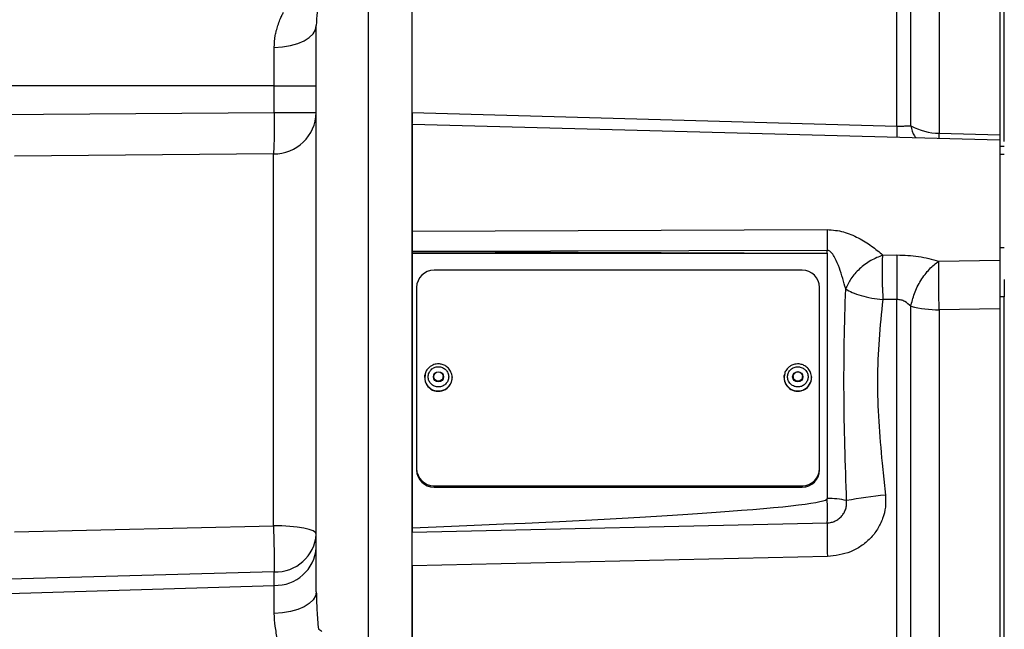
# Model space of a CAD drawing. Header units: inches. Extents: x 0.4 to 16.6, y 0.2 to 10.8.
# Tile 7 of 16: x 3.5 to 7.1, y 6.2 to 8.4. Entities that reach past the tile are written whole.
import ezdxf

# ---------------------------------------------------------------- set-up
doc = ezdxf.new("R2010")
doc.units = ezdxf.units.IN
doc.header["$MEASUREMENT"] = 0
doc.layers.add('SLD-0', color=7, linetype='Continuous', lineweight=25)
doc.styles.add('SLDTEXTSTYLE0', font='TXT', dxfattribs={"width": 0.75})
doc.dimstyles.new('SLDDIMSTYLE0', dxfattribs={"dimtxt": 0.145833, "dimasz": 0.13, "dimexe": 0, "dimexo": 0.0625, "dimgap": 0.036458, "dimtad": 0, "dimtih": 1, "dimtoh": 1, "dimdec": 1, "dimlfac": 1.55, "dimrnd": 1e-09, "dimzin": 12, "dimdsep": 46, "dimtxsty": 'SLDTEXTSTYLE0', "dimsah": 1, "dimcen": 0.09, "dimadec": 0, "dimazin": 3, "dimtfac": 1, "dimtdec": 1, "dimtofl": 0, "dimtmove": 0, "dimatfit": 3, "dimfxl": 0, "dimfrac": 2, "dimtolj": 1, "dimtzin": 12, "dimarcsym": 0})

# ---------------------------------------------------------------- blocks, each defined once
blk = doc.blocks.new('_D_4')
at = {"layer": 'SLD-0'}
for p, q in [((1.3411, 7.5857), (1.3411, 9.7331)), ((4.915, 9.544), (4.915, 9.7331)), ((1.3411, 9.6081), (2.9449, 9.6081)), ((3.1169, 9.6081), (3.0726, 9.6081)), ((3.0726, 9.6081), (3.0726, 9.3764)), ((3.4402, 9.6081), (3.4846, 9.6081)), ((3.4846, 9.6081), (3.4846, 9.3764)), ((4.915, 9.6081), (3.6122, 9.6081)), ((3.0726, 9.3764), (3.1169, 9.3764)), ((3.4846, 9.3764), (3.4402, 9.3764))]:
    blk.add_line(p, q, dxfattribs=at)
for points in [[(1.3411, 9.6081), (1.4711, 9.5881), (1.4711, 9.6281)], [(4.915, 9.6081), (4.785, 9.6281), (4.785, 9.5881)]]:
    blk.add_solid(points, dxfattribs=at)
at = {"layer": 'SLD-0', "char_height": 0.14583, "attachment_point": 1, "style": 'SLDTEXTSTYLE0'}
for s, insert in [('5.5', (3.1439, 9.8256)), ('141', (3.1169, 9.5644))]:
    blk.add_mtext(s, dxfattribs=dict(at, insert=insert))
blk = doc.blocks.new('_D_7')
at = {"layer": 'SLD-0'}
for p, q in [((4.915, 9.544), (4.915, 9.7331)), ((9.356, 8.1783), (9.356, 9.7331)), ((4.915, 9.6081), (7.2337, 9.6081)), ((7.4058, 9.6081), (7.3614, 9.6081)), ((7.3614, 9.6081), (7.3614, 9.3764)), ((7.729, 9.6081), (7.7734, 9.6081)), ((7.7734, 9.6081), (7.7734, 9.3764)), ((9.356, 9.6081), (7.9011, 9.6081)), ((7.3614, 9.3764), (7.4058, 9.3764)), ((7.7734, 9.3764), (7.729, 9.3764))]:
    blk.add_line(p, q, dxfattribs=at)
for points in [[(4.915, 9.6081), (5.045, 9.5881), (5.045, 9.6281)], [(9.356, 9.6081), (9.226, 9.6281), (9.226, 9.5881)]]:
    blk.add_solid(points, dxfattribs=at)
at = {"layer": 'SLD-0', "char_height": 0.14583, "attachment_point": 1, "style": 'SLDTEXTSTYLE0'}
for s, insert in [('6.9', (7.4328, 9.8256)), ('175', (7.4058, 9.5644))]:
    blk.add_mtext(s, dxfattribs=dict(at, insert=insert))

msp = doc.modelspace()

# ---------------------------------------------------------------- linework, layer by layer
at = {"color": 7, "linetype": 'Continuous', "lineweight": 25}
for p, q in [((4.915, 8.1027), (4.915, 8.74)), ((4.7518, 8.7006), (4.7518, 6.0396)), ((7.0883, 8.6279), (7.0883, 8.0203)), ((7.1044, 7.9954), (7.1044, 8.6206)), ((4.4045, 8.2013), (4.4045, 8.3429)), ((4.4045, 8.2013), (3.3605, 8.2013)), ((4.4045, 8.2013), (4.5602, 8.2013)), ((4.4045, 8.1019), (4.4045, 8.2013)), ((3.3605, 8.0947), (4.4045, 8.1019)), ((4.4045, 8.1019), (4.5602, 8.1019)), ((4.915, 8.1027), (6.7075, 8.0524)), ((7.0883, 8.0009), (4.915, 8.0579)), ((4.915, 8.0579), (4.915, 7.6636)), ((6.8635, 8.0263), (7.0883, 8.0203)), ((7.0883, 8.0203), (7.0883, 8.0009)), ((7.0883, 8.0203), (7.0883, 8.0009)), ((7.0883, 8.0009), (7.0883, 7.5574)), ((7.0883, 7.9779), (7.1044, 7.9779)), ((4.4017, 7.9494), (3.4443, 7.9417)), ((4.4017, 6.576), (4.4017, 7.9494)), ((7.1044, 7.9469), (7.0883, 7.9469)), ((4.915, 7.6636), (6.4494, 7.6704)), ((6.4494, 7.593), (4.915, 7.5894)), ((4.915, 7.5894), (6.4494, 7.5831)), ((4.915, 7.5894), (4.915, 7.5831)), ((4.915, 7.5831), (6.4494, 7.5831)), ((4.915, 7.5831), (4.915, 6.5678)), ((6.4494, 7.5831), (6.4494, 7.593)), ((6.4494, 7.5831), (6.4494, 6.6764)), ((6.6548, 7.5757), (6.7075, 7.5763)), ((7.0883, 7.6039), (7.1044, 7.6039)), ((6.8621, 7.5534), (7.0883, 7.5574)), ((7.0883, 7.5574), (7.0883, 7.4218)), ((6.357, 7.52), (4.9957, 7.52)), ((7.1044, 7.4862), (7.1044, 7.4218)), ((4.9312, 7.4563), (4.9312, 6.7872)), ((6.4215, 6.7872), (6.4215, 7.4563)), ((6.6542, 7.4568), (6.6548, 7.4114)), ((6.7075, 7.4117), (6.6548, 7.4114)), ((6.7075, 5.3917), (6.7075, 7.4117)), ((7.1044, 7.4218), (7.0883, 7.4218)), ((7.0883, 7.4218), (7.0883, 7.3777)), ((7.1044, 5.4231), (7.1044, 7.4218)), ((6.759, 5.42), (6.759, 7.3866)), ((7.0883, 7.3769), (6.8635, 7.3739)), ((6.8635, 7.3739), (6.8635, 5.4504)), ((7.0883, 7.3769), (7.0883, 5.4504)), ((4.9626, 7.1328), (4.961, 7.124)), ((4.961, 7.1241), (4.961, 7.1229)), ((4.9941, 7.1214), (4.9938, 7.12)), ((4.9941, 7.1271), (4.9941, 7.1196)), ((4.9941, 7.1196), (4.9941, 7.1192)), ((5.0295, 7.1196), (5.0295, 7.1271)), ((5.0299, 7.12), (5.0295, 7.1214)), ((5.0295, 7.1192), (5.0295, 7.1196)), ((5.0626, 7.1263), (5.0626, 7.1241)), ((5.0626, 7.1229), (5.0626, 7.1241)), ((6.2918, 7.1337), (6.29, 7.124)), ((6.29, 7.1241), (6.29, 7.1229)), ((6.3231, 7.1214), (6.3228, 7.12)), ((6.3231, 7.1271), (6.3231, 7.1196)), ((6.3231, 7.1196), (6.3231, 7.1192)), ((6.3586, 7.1196), (6.3586, 7.1271)), ((6.3589, 7.12), (6.3586, 7.1214)), ((6.3586, 7.1192), (6.3586, 7.1196)), ((6.3916, 7.1261), (6.3916, 7.1241)), ((6.3916, 7.1229), (6.3916, 7.1241)), ((4.9312, 6.7872), (4.9312, 6.7822)), ((6.4215, 6.7822), (6.4215, 6.7872)), ((6.6526, 6.8077), (6.6649, 6.689)), ((4.9957, 6.7235), (6.357, 6.7235)), ((4.9957, 6.7185), (4.9957, 6.7235)), ((4.9957, 6.7185), (6.357, 6.7185)), ((6.357, 6.7235), (6.357, 6.7185)), ((3.4443, 6.5538), (4.4017, 6.576)), ((4.915, 6.5522), (6.4497, 6.5867)), ((4.915, 6.5678), (4.915, 6.5522)), ((6.4502, 6.4619), (4.915, 6.4274)), ((4.915, 6.4274), (4.915, 6.0087)), ((4.4045, 6.4055), (3.3605, 6.3775)), ((4.4045, 6.3558), (4.4045, 6.4055)), ((3.3605, 6.3242), (4.4045, 6.3558)), ((4.4045, 6.252), (4.4045, 6.3558))]:
    msp.add_line(p, q, dxfattribs=at)
at = {"color": 8, "linetype": 'Continuous', "lineweight": 25}
for p, q in [((6.7075, 8.0524), (6.7075, 8.6931)), ((6.759, 8.0536), (6.759, 8.6726)), ((6.8635, 8.6318), (6.8635, 8.0263)), ((6.8629, 8.0068), (6.8635, 8.0263))]:
    msp.add_line(p, q, dxfattribs=at)
at = {"color": 7, "linetype": 'Continuous', "lineweight": 25, "flags": 128}
for points in [[(4.4045, 8.3429), (4.4352, 8.3449), (4.4645, 8.3498), (4.4914, 8.3574), (4.5149, 8.3675), (4.5342, 8.3796), (4.5484, 8.3933), (4.5572, 8.4082), (4.5602, 8.4236)], [(4.961, 7.1241), (4.9613, 7.1291), (4.9618, 7.1329)], [(6.29, 7.1241), (6.2905, 7.131), (6.291, 7.1338)], [(4.5602, 6.545), (4.5572, 6.551), (4.5482, 6.5568), (4.5336, 6.5621), (4.5139, 6.5668), (4.49, 6.5706), (4.4626, 6.5735), (4.4328, 6.5753), (4.4017, 6.576)], [(4.5602, 6.3325), (4.5572, 6.3171), (4.5484, 6.3023), (4.5342, 6.2887), (4.5149, 6.2766), (4.4914, 6.2666), (4.4645, 6.259), (4.4352, 6.2541), (4.4045, 6.252)]]:
    msp.add_lwpolyline(points, dxfattribs=at)
at = {"color": 7, "linetype": 'Continuous', "lineweight": 25}
for centre, radius in [((5.012, 7.1262), 0.0189), ((5.012, 7.1272), 0.0176), ((6.3407, 7.1262), 0.019), ((6.3408, 7.1272), 0.0177)]:
    msp.add_circle(centre, radius, dxfattribs=at)
for centre, radius, start, end in [((4.4033, 8.1063), 0.1569, 269.4145, 358.4), ((6.8629, 8.2377), 0.2114, 240.5589, 270.1645), ((12.2782, 7.6324), 5.829, 179.6263, 180.38734), ((11.245, 7.4943), 4.5383, 178.9641, 181.0423), ((4.9953, 7.4559), 0.0641, 89.6473, 179.6429), ((6.3574, 7.4559), 0.0641, 0.3571, 90.3527), ((6.8607, 7.788), 0.4141, 255.7789, 270.3832), ((5.0118, 7.1234), 0.0508, 180.5804, 309.1718), ((5.0127, 7.1229), 0.0499, 308.7079, 359.9443), ((6.3401, 7.123), 0.05, 180.1125, 240.0913), ((6.3409, 7.1233), 0.0507, 239.4807, 359.4988), ((4.9953, 6.7876), 0.0641, 180.3571, 270.3527), ((4.9953, 6.7826), 0.0641, 180.3571, 270.3527), ((6.3574, 6.7876), 0.0641, 269.6473, 359.6429), ((6.3574, 6.7826), 0.0641, 269.6473, 359.6429), ((6.4578, 6.4119), 0.2646, 76.1334, 91.8224), ((5.1103, 6.6275), 1.34, 358.2542, 2.0916), ((6.7662, 5.4482), 1.2449, 94.6662, 101.3476), ((9.0663, 6.5356), 2.6171, 178.8828, 181.6146), ((4.4098, 6.5561), 0.1508, 267.9914, 355.7799), ((4.4098, 6.5065), 0.1508, 267.9914, 355.7799)]:
    msp.add_arc(centre, radius, start, end, dxfattribs=at)
at = {"color": 8, "linetype": 'Continuous', "lineweight": 25}
for centre, radius, start, end in [((9.9633, 7.9762), 3.2568, 178.6582, 179.3894), ((5.0118, 7.1246), 0.0508, 180.5804, 309.1718), ((5.0127, 7.1241), 0.0499, 308.7079, 359.9443), ((6.3401, 7.1242), 0.05, 180.1125, 240.0913), ((6.3409, 7.1245), 0.0507, 239.4807, 359.4988)]:
    msp.add_arc(centre, radius, start, end, dxfattribs=at)
at = {"color": 7, "linetype": 'Continuous', "lineweight": 25}
msp.add_ellipse((3.3686, 6.5968), major_axis=(3.0808, 0.0797), ratio=0.025846, start_param=5.237576, end_param=6.282517, dxfattribs=at)
for points, knots in [([(4.5809, 8.5622), (4.5791, 8.5561), (4.5755, 8.5438), (4.5686, 8.5131), (4.5621, 8.4745), (4.5608, 8.4406), (4.5602, 8.4236)], [0, 0, 0, 0, 0.250494, 0.500256, 0.750402, 1, 1, 1, 1]), ([(4.4045, 8.3429), (4.4054, 8.358), (4.4066, 8.38), (4.4126, 8.4058), (4.4184, 8.426), (4.4257, 8.4453), (4.4332, 8.4619), (4.4371, 8.4694), (4.4391, 8.473)], [0, 0, 0, 0, 0.249098, 0.363686, 0.499344, 0.678087, 0.84171, 1, 1, 1, 1]), ([(4.5602, 6.8077), (4.5602, 6.8664), (4.5602, 6.985), (4.5602, 7.1627), (4.5602, 7.3405), (4.5602, 7.5149), (4.5602, 7.6827), (4.5602, 7.8397), (4.5602, 7.983), (4.5602, 8.1101), (4.5602, 8.2186), (4.5602, 8.3072), (4.5602, 8.3773), (4.5602, 8.4083), (4.5602, 8.4236)], [0, 0, 0, 0, 0.079215, 0.160194, 0.242821, 0.327884, 0.413657, 0.5, 0.586337, 0.672111, 0.757179, 0.839801, 0.920783, 1, 1, 1, 1]), ([(4.4045, 8.1019), (4.4046, 8.0856), (4.4047, 8.0523), (4.4042, 8.0068), (4.4032, 7.9696), (4.4022, 7.956), (4.4017, 7.9494)], [0, 0, 0, 0, 0.243896, 0.5, 0.756104, 1, 1, 1, 1]), ([(4.915, 8.1027), (4.915, 8.093), (4.915, 8.0745), (4.915, 8.0656), (4.915, 8.0613)], [0, 0, 0, 0, 0.523793, 1, 1, 1, 1]), ([(6.7075, 8.0524), (6.7125, 8.0523), (6.7227, 8.052), (6.7413, 8.0531), (6.7519, 8.0534), (6.759, 8.0536)], [0, 0, 0, 0, 0.249707, 0.501478, 1, 1, 1, 1]), ([(4.915, 7.6636), (4.915, 7.6571), (4.915, 7.6442), (4.915, 7.6193), (4.915, 7.601), (4.915, 7.5894)], [0, 0, 0, 0, 0.267744, 0.535487, 1, 1, 1, 1]), ([(6.4494, 7.6704), (6.4697, 7.6685), (6.5102, 7.6648), (6.5651, 7.64), (6.6152, 7.61), (6.6416, 7.5871), (6.6548, 7.5757)], [0, 0, 0, 0, 0.250172, 0.500383, 0.749783, 1, 1, 1, 1]), ([(6.5179, 7.4508), (6.5108, 7.4767), (6.5003, 7.5156), (6.4818, 7.5598), (6.4694, 7.5804), (6.4607, 7.5891), (6.4545, 7.5925), (6.4511, 7.5928), (6.4494, 7.593)], [0, 0, 0, 0, 0.4992364, 0.7490426, 0.8735683, 0.9366786, 0.9700412, 1, 1, 1, 1]), ([(6.6548, 7.5757), (6.6398, 7.5696), (6.6091, 7.5571), (6.5679, 7.526), (6.5348, 7.4893), (6.5234, 7.4634), (6.5179, 7.4508)], [0, 0, 0, 0, 0.243758, 0.5, 0.756242, 1, 1, 1, 1]), ([(6.6542, 7.4568), (6.6541, 7.4676), (6.654, 7.4895), (6.6541, 7.5213), (6.6543, 7.551), (6.6546, 7.5675), (6.6548, 7.5757)], [0, 0, 0, 0, 0.247406, 0.5, 0.752594, 1, 1, 1, 1]), ([(6.7075, 7.5763), (6.7345, 7.5754), (6.7885, 7.5737), (6.8376, 7.5601), (6.8621, 7.5534)], [0, 0, 0, 0, 0.500346, 1, 1, 1, 1]), ([(6.759, 7.3866), (6.7626, 7.4022), (6.77, 7.4345), (6.7947, 7.4831), (6.8265, 7.5258), (6.8504, 7.5444), (6.8621, 7.5534)], [0, 0, 0, 0, 0.243136, 0.5, 0.756864, 1, 1, 1, 1]), ([(6.8635, 7.3739), (6.8632, 7.3899), (6.8625, 7.4227), (6.862, 7.4698), (6.8617, 7.5167), (6.8619, 7.5396), (6.8621, 7.5534)], [0, 0, 0, 0, 0.243882, 0.500124, 0.699655, 1, 1, 1, 1]), ([(7.0883, 7.5574), (7.0883, 7.5452), (7.0883, 7.5209), (7.0883, 7.47), (7.0883, 7.42), (7.0883, 7.3897), (7.0883, 7.3769)], [0, 0, 0, 0, 0.268524, 0.537048, 0.80557, 1, 1, 1, 1]), ([(6.5212, 6.6688), (6.519, 6.7363), (6.5145, 6.8676), (6.5108, 7.0637), (6.512, 7.2572), (6.5159, 7.3862), (6.5179, 7.4508)], [0, 0, 0, 0, 0.257055, 0.500157, 0.750034, 1, 1, 1, 1]), ([(6.5179, 7.4508), (6.5253, 7.4464), (6.5405, 7.4373), (6.5742, 7.4258), (6.613, 7.4165), (6.641, 7.4131), (6.6548, 7.4114)], [0, 0, 0, 0, 0.245666, 0.5, 0.754334, 1, 1, 1, 1]), ([(6.6548, 7.4114), (6.6498, 7.3627), (6.6398, 7.2654), (6.6338, 7.1145), (6.6382, 6.9615), (6.6478, 6.859), (6.6526, 6.8077)], [0, 0, 0, 0, 0.2500619, 0.4989107, 0.7490597, 1, 1, 1, 1]), ([(6.759, 7.3866), (6.7519, 7.3929), (6.7413, 7.4025), (6.7227, 7.4108), (6.7126, 7.4114), (6.7075, 7.4117)], [0, 0, 0, 0, 0.4979354, 0.7480792, 1, 1, 1, 1]), ([(5.0626, 7.1241), (5.0624, 7.1275), (5.0619, 7.1342), (5.0577, 7.146), (5.0496, 7.158), (5.0369, 7.168), (5.0228, 7.1733), (5.0072, 7.1744), (4.9929, 7.171), (4.9804, 7.1639), (4.9708, 7.1544), (4.9639, 7.1435), (4.9629, 7.1356), (4.9626, 7.1328)], [0, 0, 0, 0, 0.069208, 0.134313, 0.251999, 0.357019, 0.456779, 0.55207, 0.670234, 0.748315, 0.83924, 0.943127, 1, 1, 1, 1]), ([(6.3916, 7.1241), (6.3914, 7.1273), (6.391, 7.1335), (6.3873, 7.1449), (6.3797, 7.1568), (6.3675, 7.1671), (6.3537, 7.1729), (6.338, 7.1746), (6.3234, 7.1716), (6.3105, 7.1648), (6.3004, 7.1552), (6.2932, 7.1443), (6.2922, 7.1363), (6.2918, 7.1337)], [0, 0, 0, 0, 0.065005, 0.126958, 0.241568, 0.346925, 0.447314, 0.543199, 0.66347, 0.743751, 0.837644, 0.945273, 1, 1, 1, 1]), ([(5.0358, 7.0971), (5.0317, 7.0945), (5.0256, 7.0905), (5.0157, 7.0886), (5.008, 7.0886), (5.0003, 7.0901), (4.9912, 7.094), (4.9817, 7.1018), (4.9759, 7.1126), (4.9738, 7.1222), (4.9738, 7.1299), (4.9754, 7.1374), (4.9793, 7.1465), (4.9845, 7.1517), (4.9879, 7.1551)], [0, 0, 0, 0, 0.119721, 0.184803, 0.25, 0.315082, 0.380279, 0.5, 0.619721, 0.684803, 0.75, 0.815082, 0.880279, 1, 1, 1, 1]), ([(4.9879, 7.1551), (4.9919, 7.1577), (4.9981, 7.1617), (5.0079, 7.1636), (5.0157, 7.1636), (5.0233, 7.162), (5.0324, 7.1581), (5.0419, 7.1503), (5.0477, 7.1396), (5.0498, 7.13), (5.0498, 7.1223), (5.0482, 7.1148), (5.0443, 7.1056), (5.0391, 7.1004), (5.0358, 7.0971)], [0, 0, 0, 0, 0.119721, 0.184803, 0.25, 0.315082, 0.380279, 0.5, 0.619721, 0.684803, 0.75, 0.815082, 0.880279, 1, 1, 1, 1]), ([(6.3217, 7.0938), (6.3178, 7.0966), (6.3119, 7.101), (6.3066, 7.1094), (6.3039, 7.1166), (6.3027, 7.1242), (6.3032, 7.134), (6.3074, 7.1455), (6.3155, 7.1546), (6.3239, 7.1599), (6.3312, 7.1625), (6.3389, 7.1637), (6.3489, 7.1633), (6.3557, 7.1603), (6.36, 7.1584)], [0, 0, 0, 0, 0.119721, 0.184803, 0.25, 0.315082, 0.380279, 0.5, 0.619721, 0.684803, 0.75, 0.815082, 0.880279, 1, 1, 1, 1]), ([(6.36, 7.1584), (6.3639, 7.1555), (6.3698, 7.1512), (6.3751, 7.1428), (6.3778, 7.1356), (6.379, 7.128), (6.3784, 7.1182), (6.3743, 7.1067), (6.3662, 7.0975), (6.3578, 7.0923), (6.3505, 7.0896), (6.3428, 7.0884), (6.3328, 7.0888), (6.326, 7.0918), (6.3217, 7.0938)], [0, 0, 0, 0, 0.119721, 0.184803, 0.25, 0.315082, 0.380279, 0.5, 0.619721, 0.684803, 0.75, 0.815082, 0.880279, 1, 1, 1, 1]), ([(6.4497, 6.5867), (6.4548, 6.5871), (6.465, 6.588), (6.4793, 6.5932), (6.4924, 6.6011), (6.5034, 6.6114), (6.5124, 6.6241), (6.5185, 6.6383), (6.5218, 6.6536), (6.5214, 6.6638), (6.5212, 6.6688)], [0, 0, 0, 0, 0.1248978, 0.2499988, 0.3692292, 0.5000454, 0.6169704, 0.7499715, 0.8775436, 1, 1, 1, 1]), ([(6.6649, 6.689), (6.6655, 6.6743), (6.6666, 6.645), (6.6558, 6.602), (6.6366, 6.5625), (6.6092, 6.5279), (6.5752, 6.4999), (6.5235, 6.4712), (6.4795, 6.4656), (6.4502, 6.4619)], [0, 0, 0, 0, 0.1254855, 0.2502858, 0.3750637, 0.5004383, 0.6261037, 0.7509152, 1, 1, 1, 1]), ([(4.4017, 6.576), (4.4022, 6.5598), (4.4032, 6.5265), (4.4042, 6.4773), (4.4047, 6.434), (4.4046, 6.4148), (4.4045, 6.4055)], [0, 0, 0, 0, 0.243896, 0.5, 0.756104, 1, 1, 1, 1]), ([(4.915, 6.4274), (4.915, 6.4448), (4.915, 6.4797), (4.915, 6.5214), (4.915, 6.5437), (4.915, 6.5504), (4.915, 6.5522)], [0, 0, 0, 0, 0.298623, 0.597248, 0.895814, 1, 1, 1, 1]), ([(4.5602, 6.3325), (4.5607, 6.3096), (4.5618, 6.2639), (4.5659, 6.217), (4.5679, 6.1936)], [0, 0, 0, 0, 0.499476, 1, 1, 1, 1]), ([(4.4174, 6.1544), (4.4139, 6.1714), (4.4071, 6.2052), (4.4054, 6.2364), (4.4045, 6.252)], [0, 0, 0, 0, 0.500898, 1, 1, 1, 1]), ([(4.5679, 6.1936), (4.5696, 6.1932), (4.5732, 6.1925), (4.5785, 6.1881), (4.5812, 6.1858)], [0, 0, 0, 0, 0.492675, 1, 1, 1, 1])]:
    msp.add_open_spline(points, degree=3, knots=knots, dxfattribs=at)
at = {"color": 8, "linetype": 'Continuous', "lineweight": 25}
msp.add_open_spline([(6.759, 8.0536), (6.7621, 8.0396), (6.766, 8.0215), (6.7762, 8.0113), (6.7785, 8.009)], degree=3, knots=[0, 0, 0, 0, 0.774028, 1, 1, 1, 1], dxfattribs=at)
at = {"color": 7, "linetype": 'Continuous', "lineweight": 25}
msp.add_open_spline([(4.5602, 6.3325), (4.5602, 6.4104), (4.5602, 6.5663), (4.5602, 6.7273), (4.5602, 6.8077)], degree=3, dxfattribs=at)
at = {"layer": 'SLD-0'}
msp.add_line((4.915, 3.3929), (4.915, 9.494), dxfattribs=at)

# ---------------------------------------------------------------- dimensions: what is measured, and where the dimension line sits
dim = msp.add_linear_dim(base=(1.3411, 9.6081), p1=(4.915, 9.494), p2=(1.3411, 7.5357), dimstyle='SLDDIMSTYLE0', dxfattribs=at)
dim.commit()
dim.dimension.update_dxf_attribs({"geometry": '_D_4', "text_midpoint": (3.2786, 9.6081), "dimtype": 160})
dim = msp.add_linear_dim(base=(4.915, 9.6081), p1=(9.356, 8.1283), p2=(4.915, 9.494), angle=0, dimstyle='SLDDIMSTYLE0', dxfattribs=at)
dim.commit()
dim.dimension.update_dxf_attribs({"geometry": '_D_7', "text_midpoint": (7.5674, 9.6081), "dimtype": 160})

doc.saveas('drawing.dxf')
